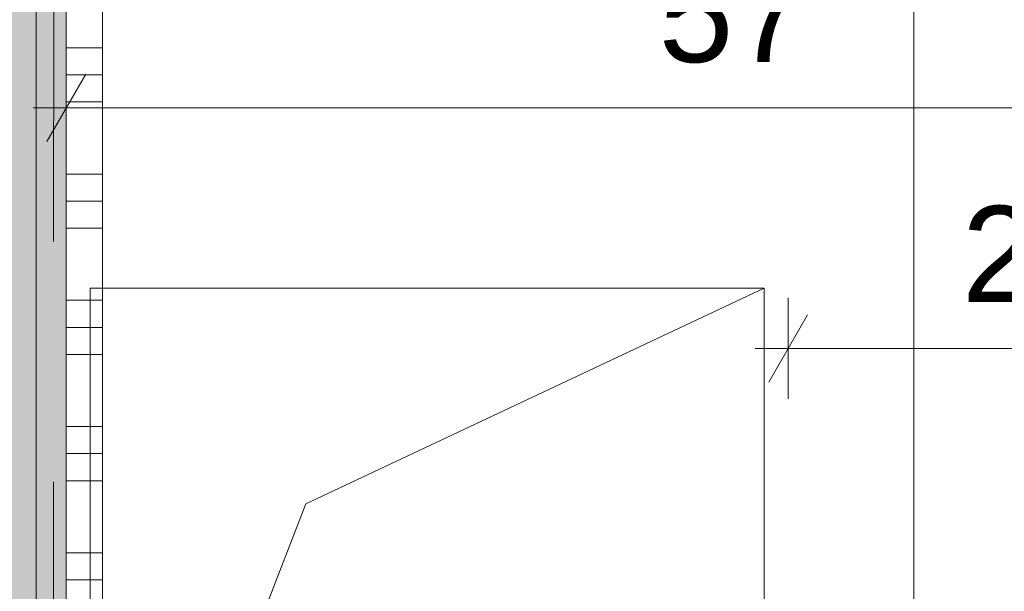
# Model space of a CAD drawing. Header units: metres. Extents: x -3.5 to 65.3, y -10.9 to 16.7.
# Tile 120 of 165: x 42.416 to 42.825, y 4.604 to 4.842. Entities that reach past the tile are written whole.
import ezdxf

# ---------------------------------------------------------------- set-up
doc = ezdxf.new("R2010")
doc.units = ezdxf.units.M
doc.header["$MEASUREMENT"] = 0
doc.linetypes.add('Untersicht', pattern=[0.04, 0.03, -0.01])
doc.linetypes.add('Wipeout_Contour', pattern=[1, 0, -1])
for name, color, linetype in [('102 - Bemaßung_ Beschriftung.Detail_ Ausschnitt', 7, 'Continuous'), ('603 - Struktur.Bodenplatte_ Decke Roh', 7, 'Continuous'), ('654 - Abdeckung.Wand Belag', 7, 'Continuous'), ('Neubau_606 - Struktur.Wand Innen Ausbau', 7, 'Continuous'), ('Neubau_650 - Abdeckung.Fußboden Aufbau', 7, 'Continuous'), ('Neubau_653 - Abdeckung.TB Verkofferung', 7, 'Continuous')]:
    doc.layers.add(name, color=color, linetype=linetype)
doc.styles.add('ERSTELLTER_STIL_1', font='txt')
doc.dimstyles.new('ERSTELLTER_STIL__1', dxfattribs={"dimtxt": 0.04, "dimasz": 0.02128, "dimexe": 0.18, "dimexo": 0.0625, "dimgap": 0, "dimtad": 1, "dimzin": 0, "dimdsep": 46, "dimtxsty": 'ERSTELLTER_STIL_1', "dimblk": 'ARROWHEAD_2', "dimblk1": 'ARROWHEAD_2', "dimblk2": 'ARROWHEAD_2', "dimcen": 0.09, "dimse1": 1, "dimse2": 1, "dimclrd": 7, "dimclre": 7, "dimclrt": 7, "dimazin": 0, "dimtfac": 1, "dimtdec": 4, "dimtmove": 0, "dimatfit": 3, "dimfxl": 1, "dimtolj": 1, "dimtzin": 0, "dimarcsym": 0})
doc.dimstyles.new('ERSTELLTER_STIL__2', dxfattribs={"dimtxt": 0.04, "dimasz": 0.02128, "dimexe": 0.18, "dimexo": 0.0625, "dimgap": 0, "dimtad": 1, "dimzin": 0, "dimdsep": 46, "dimtxsty": 'ERSTELLTER_STIL_1', "dimblk": 'ARROWHEAD_2', "dimblk1": 'ARROWHEAD_2', "dimblk2": 'ARROWHEAD_2', "dimcen": 0.09, "dimse1": 1, "dimse2": 1, "dimclrd": 7, "dimclre": 7, "dimclrt": 7, "dimazin": 0, "dimtfac": 1, "dimtdec": 4, "dimtmove": 2, "dimatfit": 3, "dimfxl": 1, "dimtolj": 1, "dimtzin": 0, "dimarcsym": 0})
doc.dimstyles.new('ERSTELLTER_STIL__3', dxfattribs={"dimtxt": 0.04, "dimasz": 0.02128, "dimexe": 0.18, "dimexo": 0.0625, "dimgap": 0, "dimtad": 1, "dimtih": 1, "dimtoh": 1, "dimzin": 0, "dimdsep": 46, "dimtxsty": 'ERSTELLTER_STIL_1', "dimblk": 'ARROWHEAD_2', "dimblk1": 'ARROWHEAD_2', "dimblk2": 'ARROWHEAD_2', "dimcen": 0.09, "dimse1": 1, "dimse2": 1, "dimclrd": 7, "dimclre": 7, "dimclrt": 7, "dimazin": 0, "dimtfac": 1, "dimtdec": 4, "dimtmove": 0, "dimatfit": 3, "dimfxl": 1, "dimtolj": 1, "dimtzin": 0, "dimarcsym": 0})
doc.dimstyles.new('ERSTELLTER_STIL__6', dxfattribs={"dimtxt": 0.04, "dimasz": 0.02128, "dimexe": 0.18, "dimexo": 0.0625, "dimgap": 0, "dimtad": 1, "dimtih": 1, "dimtoh": 1, "dimzin": 0, "dimdsep": 46, "dimtxsty": 'ERSTELLTER_STIL_1', "dimblk": 'ARROWHEAD_2', "dimblk1": 'ARROWHEAD_2', "dimblk2": 'ARROWHEAD_2', "dimcen": 0.09, "dimclrd": 7, "dimclre": 7, "dimclrt": 7, "dimazin": 0, "dimtfac": 1, "dimtdec": 4, "dimtmove": 0, "dimatfit": 3, "dimfxl": 1, "dimtolj": 1, "dimtzin": 0, "dimarcsym": 0})
doc.dimstyles.new('ERSTELLTER_STIL__7', dxfattribs={"dimtxt": 0.04, "dimasz": 0.02128, "dimexe": 0.18, "dimexo": 0.0625, "dimgap": 0, "dimtad": 1, "dimzin": 0, "dimdsep": 46, "dimtxsty": 'ERSTELLTER_STIL_1', "dimblk": 'ARROWHEAD_2', "dimblk1": 'ARROWHEAD_2', "dimblk2": 'ARROWHEAD_2', "dimcen": 0.09, "dimclrd": 7, "dimclre": 7, "dimclrt": 7, "dimazin": 0, "dimtfac": 1, "dimtdec": 4, "dimtmove": 0, "dimatfit": 3, "dimfxl": 1, "dimtolj": 1, "dimtzin": 0, "dimarcsym": 0})
pattern_1 = [(45, (0, 0), (-0.007071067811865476, 0.007071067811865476), [0, -0.01])]

# ---------------------------------------------------------------- blocks, each defined once
blk = doc.blocks.new('*X130')
at = {"layer": '654 - Abdeckung.Wand Belag', "color": 7, "linetype": 'Continuous', "lineweight": 5}
for p, q in [((42.43499037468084, 4.830000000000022), (42.44999037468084, 4.830000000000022)), ((42.43499037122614, 4.818750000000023), (42.44999037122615, 4.818750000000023)), ((42.43499036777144, 4.807500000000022), (42.44999036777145, 4.807500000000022)), ((42.43499035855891, 4.777500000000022), (42.44999035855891, 4.777500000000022)), ((42.4349903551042, 4.766250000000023), (42.44999035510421, 4.766250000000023)), ((42.4349903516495, 4.755000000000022), (42.4499903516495, 4.755000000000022)), ((42.43499034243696, 4.725000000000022), (42.44999034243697, 4.725000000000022)), ((42.43499033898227, 4.713750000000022), (42.44999033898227, 4.713750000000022)), ((42.43499033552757, 4.702500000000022), (42.44999033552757, 4.702500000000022)), ((42.43499032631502, 4.672500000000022), (42.44999032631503, 4.672500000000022)), ((42.43499032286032, 4.661250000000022), (42.44999032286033, 4.661250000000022)), ((42.43499031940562, 4.650000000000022), (42.44999031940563, 4.650000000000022)), ((42.43499031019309, 4.620000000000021), (42.44999031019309, 4.620000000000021)), ((42.43499030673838, 4.608750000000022), (42.44999030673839, 4.608750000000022))]:
    blk.add_line(p, q, dxfattribs=at)
blk = doc.blocks.new('*D201')
at = {"layer": '102 - Bemaßung_ Beschriftung.Detail_ Ausschnitt', "color": 7, "linetype": 'Continuous', "lineweight": 5}
for p, q in [((43.37499313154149, 5.760000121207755), (43.37499313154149, 5.773692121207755)), ((43.3889931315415, 5.751917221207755), (43.36099313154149, 5.768083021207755)), ((43.39599313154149, 5.760000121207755), (43.35399313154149, 5.760000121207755)), ((43.37499313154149, 4.159996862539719), (43.37499313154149, 5.760000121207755)), ((43.36099313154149, 4.168079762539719), (43.3889931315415, 4.151913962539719))]:
    blk.add_line(p, q, dxfattribs=at)
at = {"layer": '102 - Bemaßung_ Beschriftung.Detail_ Ausschnitt', "color": 7, "lineweight": 5, "insert": (43.36699313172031, 4.954469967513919), "char_height": 0.04, "attachment_point": 7, "rotation": 90, "style": 'ERSTELLTER_STIL_1'}
blk.add_mtext('\\A1;{\\pql;\\fArial|b0|i0|c0|p38;1,60}', dxfattribs=at)
blk = doc.blocks.new('ARROWHEAD_2')
at = {"color": 0, "linetype": 'Continuous', "lineweight": 0}
for p, q in [((-0.3781315, -0.655), (0.3781315, 0.655)), ((0, 0), (-1, 0))]:
    blk.add_line(p, q, dxfattribs=at)
blk = doc.blocks.new('*D315')
at = {"layer": '102 - Bemaßung_ Beschriftung.Detail_ Ausschnitt', "color": 7, "linetype": 'Continuous', "lineweight": 5}
for p, q in [((42.73499132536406, 4.683997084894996), (42.73499132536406, 4.725997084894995)), ((42.95999132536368, 4.683997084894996), (42.95999132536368, 4.725997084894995)), ((42.74307422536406, 4.718997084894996), (42.72690842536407, 4.690997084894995)), ((42.96807422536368, 4.718997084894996), (42.95190842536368, 4.690997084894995)), ((42.72129932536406, 4.704997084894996), (42.73499132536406, 4.704997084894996)), ((42.73499132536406, 4.704997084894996), (42.95999132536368, 4.704997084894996))]:
    blk.add_line(p, q, dxfattribs=at)
at = {"layer": '102 - Bemaßung_ Beschriftung.Detail_ Ausschnitt', "color": 7, "lineweight": 5, "insert": (42.80712002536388, 4.712562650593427), "char_height": 0.04, "attachment_point": 7, "style": 'ERSTELLTER_STIL_1'}
blk.add_mtext('\\A1;{\\pql;\\fArial|b0|i0|c0|p38;22\\fArial|b0|i0|c0|p38;\\A1{\\H.66x;\\S5^  ;}}', dxfattribs=at)
blk = doc.blocks.new('*D320')
at = {"layer": '102 - Bemaßung_ Beschriftung.Detail_ Ausschnitt', "color": 7, "linetype": 'Continuous', "lineweight": 5}
for p, q in [((42.73499132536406, 4.883997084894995), (42.73499132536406, 4.925997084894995)), ((43.20999132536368, 4.883997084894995), (43.20999132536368, 4.925997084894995)), ((42.74307422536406, 4.918997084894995), (42.72690842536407, 4.890997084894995)), ((43.21807422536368, 4.918997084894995), (43.20190842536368, 4.890997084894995)), ((42.72129932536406, 4.904997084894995), (42.73499132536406, 4.904997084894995)), ((42.73499132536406, 4.904997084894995), (43.20999132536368, 4.904997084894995))]:
    blk.add_line(p, q, dxfattribs=at)
at = {"layer": '102 - Bemaßung_ Beschriftung.Detail_ Ausschnitt', "color": 7, "lineweight": 5, "insert": (42.93212002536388, 4.912562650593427), "char_height": 0.04, "attachment_point": 7, "style": 'ERSTELLTER_STIL_1'}
blk.add_mtext('\\A1;{\\pql;\\fArial|b0|i0|c0|p38;47\\fArial|b0|i0|c0|p38;\\A1{\\H.66x;\\S5^  ;}}', dxfattribs=at)
blk = doc.blocks.new('*D380')
at = {"layer": '102 - Bemaßung_ Beschriftung.Detail_ Ausschnitt', "color": 7, "linetype": 'Continuous', "lineweight": 5}
for p, q in [((42.43499066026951, 4.783997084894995), (42.43499066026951, 4.825997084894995)), ((43.00798948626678, 4.783997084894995), (43.00798948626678, 4.825997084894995)), ((42.4430735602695, 4.818997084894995), (42.42690776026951, 4.790997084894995)), ((43.01607238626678, 4.818997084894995), (42.99990658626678, 4.790997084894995)), ((42.42129866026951, 4.804997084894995), (42.43499066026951, 4.804997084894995)), ((42.43499066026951, 4.804997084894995), (43.00798948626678, 4.804997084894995))]:
    blk.add_line(p, q, dxfattribs=at)
at = {"layer": '102 - Bemaßung_ Beschriftung.Detail_ Ausschnitt', "color": 7, "lineweight": 5, "insert": (42.68111877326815, 4.812338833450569), "char_height": 0.04, "attachment_point": 7, "style": 'ERSTELLTER_STIL_1'}
blk.add_mtext('\\A1;{\\pql;\\fArial|b0|i0|c0|p38;57\\fArial|b0|i0|c0|p38;\\A1{\\H.66x;\\S3^  ;}}', dxfattribs=at)
blk = doc.blocks.new('*D408')
at = {"layer": '102 - Bemaßung_ Beschriftung.Detail_ Ausschnitt', "color": 7, "linetype": 'Continuous', "lineweight": 5}
for p, q in [((42.33499121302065, 4.524118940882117), (42.33499121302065, 4.566118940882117)), ((42.43499121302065, 4.524118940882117), (42.43499121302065, 4.566118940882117)), ((42.34307411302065, 4.559118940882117), (42.32690831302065, 4.531118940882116)), ((42.44307411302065, 4.559118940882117), (42.42690831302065, 4.531118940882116)), ((42.33499121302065, 4.545118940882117), (42.43499121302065, 4.545118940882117))]:
    blk.add_line(p, q, dxfattribs=at)
at = {"layer": '102 - Bemaßung_ Beschriftung.Detail_ Ausschnitt', "color": 7, "lineweight": 5, "insert": (42.35463681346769, 4.553118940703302), "char_height": 0.04, "attachment_point": 7, "style": 'ERSTELLTER_STIL_1'}
blk.add_mtext('\\A1;{\\pql;\\fArial|b0|i0|c0|p38;10}', dxfattribs=at)
blk = doc.blocks.new('*D409')
at = {"layer": '102 - Bemaßung_ Beschriftung.Detail_ Ausschnitt', "color": 7, "linetype": 'Continuous', "lineweight": 5}
for p, q in [((42.43499121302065, 4.524118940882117), (42.43499121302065, 4.566118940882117)), ((42.73499112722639, 4.524118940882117), (42.73499112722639, 4.566118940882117)), ((42.44307411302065, 4.559118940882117), (42.42690831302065, 4.531118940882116)), ((42.7269082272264, 4.531118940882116), (42.74307402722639, 4.559118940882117)), ((42.43499121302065, 4.545118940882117), (42.73499112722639, 4.545118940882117)), ((42.73499112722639, 4.545118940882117), (42.74868312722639, 4.545118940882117))]:
    blk.add_line(p, q, dxfattribs=at)
at = {"layer": '102 - Bemaßung_ Beschriftung.Detail_ Ausschnitt', "color": 7, "lineweight": 5, "insert": (42.55463677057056, 4.553118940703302), "char_height": 0.04, "attachment_point": 7, "style": 'ERSTELLTER_STIL_1'}
blk.add_mtext('\\A1;{\\pql;\\fArial|b0|i0|c0|p38;30}', dxfattribs=at)
blk = doc.blocks.new('*D414')
at = {"layer": '102 - Bemaßung_ Beschriftung.Detail_ Ausschnitt', "color": 7, "linetype": 'Continuous', "lineweight": 5}
for p, q in [((42.06652176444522, 5.759982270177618), (42.06652176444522, 5.773674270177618)), ((42.08052176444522, 5.751899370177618), (42.05252176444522, 5.768065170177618)), ((42.08752176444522, 5.759982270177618), (42.04552176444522, 5.759982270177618)), ((42.06652176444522, 4.459996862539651), (42.06652176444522, 5.759982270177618)), ((42.05252176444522, 4.46807976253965), (42.08052176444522, 4.451913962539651))]:
    blk.add_line(p, q, dxfattribs=at)
at = {"layer": '102 - Bemaßung_ Beschriftung.Detail_ Ausschnitt', "color": 7, "lineweight": 5, "insert": (42.05852176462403, 5.056777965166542), "char_height": 0.04, "attachment_point": 7, "rotation": 90, "style": 'ERSTELLTER_STIL_1'}
blk.add_mtext('\\A1;{\\pql;\\fArial|b0|i0|c0|p38;1,30}', dxfattribs=at)
blk = doc.blocks.new('*D448')
at = {"layer": '102 - Bemaßung_ Beschriftung.Detail_ Ausschnitt', "color": 7, "linetype": 'Continuous', "lineweight": 5}
for p, q in [((40.2, 4.342082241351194), (40.2, 5.199982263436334)), ((42.54733764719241, 3.904999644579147), (42.54733764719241, 4.384082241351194)), ((40.20808289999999, 4.377082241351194), (40.1919171, 4.349082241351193)), ((42.55542054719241, 4.377082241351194), (42.53925474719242, 4.349082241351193)), ((40.186308, 4.363082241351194), (40.2, 4.363082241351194)), ((40.2, 4.363082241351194), (42.54733764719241, 4.363082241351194))]:
    blk.add_line(p, q, dxfattribs=at)
at = {"color": 254, "linetype": 'Wipeout_Contour', "lineweight": 0, "ltscale": 166.4356485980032}
blk.add_wipeout([(41.29292352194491, 4.363582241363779), (41.454414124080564, 4.363582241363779), (41.454414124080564, 4.41858224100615), (41.29292352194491, 4.41858224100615)], dxfattribs=at).dxf.layer = '102 - Bemaßung_ Beschriftung.Detail_ Ausschnitt'
at = {"layer": '102 - Bemaßung_ Beschriftung.Detail_ Ausschnitt', "color": 7, "lineweight": 5, "insert": (41.30042352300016, 4.363319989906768), "char_height": 0.04, "attachment_point": 7, "style": 'ERSTELLTER_STIL_1'}
blk.add_mtext('\\A1;{\\pql;\\fArial|b0|i0|c0|p38;2,34\\fArial|b0|i0|c0|p38;\\A1{\\H.66x;\\S73^  ;}}', dxfattribs=at)
blk = doc.blocks.new('*D452')
at = {"layer": '102 - Bemaßung_ Beschriftung.Detail_ Ausschnitt', "color": 7, "linetype": 'Continuous', "lineweight": 5}
for p, q in [((42.78722826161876, 5.759999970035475), (42.78722826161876, 5.773691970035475)), ((42.80122826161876, 5.751917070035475), (42.77322826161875, 5.768082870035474)), ((42.80822826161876, 5.759999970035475), (42.64998900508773, 5.759999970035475)), ((42.78722826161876, 4.254999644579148), (42.78722826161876, 5.759999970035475)), ((42.77322826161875, 4.263082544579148), (42.80122826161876, 4.246916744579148)), ((42.80822826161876, 4.254999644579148), (42.54497499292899, 4.254999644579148))]:
    blk.add_line(p, q, dxfattribs=at)
at = {"color": 254, "linetype": 'Wipeout_Contour', "lineweight": 0, "ltscale": 172.2170857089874}
blk.add_wipeout([(42.78672826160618, 4.936771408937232), (42.78672826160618, 5.0782282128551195), (42.7317282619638, 5.0782282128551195), (42.7317282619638, 4.936771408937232)], dxfattribs=at).dxf.layer = '102 - Bemaßung_ Beschriftung.Detail_ Ausschnitt'
at = {"layer": '102 - Bemaßung_ Beschriftung.Detail_ Ausschnitt', "color": 7, "lineweight": 5, "insert": (42.78699051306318, 4.944271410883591), "char_height": 0.04, "attachment_point": 7, "rotation": 90, "style": 'ERSTELLTER_STIL_1'}
blk.add_mtext('\\A1;{\\pql;\\fArial|b0|i0|c0|p38;1,50\\fArial|b0|i0|c0|p38;\\A1{\\H.66x;\\S5^  ;}}', dxfattribs=at)
blk = doc.blocks.new('*D453')
at = {"layer": '102 - Bemaßung_ Beschriftung.Detail_ Ausschnitt', "color": 7, "linetype": 'Continuous', "lineweight": 5}
for p, q in [((43.14220048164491, 5.759999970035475), (43.14220048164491, 5.773691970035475)), ((43.15620048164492, 5.751917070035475), (43.12820048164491, 5.768082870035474)), ((43.16320048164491, 5.759999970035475), (42.64998900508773, 5.759999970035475)), ((43.14220048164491, 3.892305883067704), (43.14220048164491, 5.759999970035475)), ((43.12820048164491, 3.900388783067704), (43.15620048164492, 3.884222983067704)), ((43.24497499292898, 3.892305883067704), (43.12120048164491, 3.892305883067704)), ((43.14220048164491, 3.878613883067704), (43.14220048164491, 3.892305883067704))]:
    blk.add_line(p, q, dxfattribs=at)
at = {"color": 254, "linetype": 'Wipeout_Contour', "lineweight": 0, "ltscale": 173.5451780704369}
blk.add_wipeout([(43.14170048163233, 4.745407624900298), (43.14170048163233, 4.906898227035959), (43.08670048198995, 4.906898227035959), (43.08670048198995, 4.745407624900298)], dxfattribs=at).dxf.layer = '102 - Bemaßung_ Beschriftung.Detail_ Ausschnitt'
at = {"layer": '102 - Bemaßung_ Beschriftung.Detail_ Ausschnitt', "color": 7, "lineweight": 5, "insert": (43.14196273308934, 4.752907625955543), "char_height": 0.04, "attachment_point": 7, "rotation": 90, "style": 'ERSTELLTER_STIL_1'}
blk.add_mtext('\\A1;{\\pql;\\fArial|b0|i0|c0|p38;1,86\\fArial|b0|i0|c0|p38;\\A1{\\H.66x;\\S77^  ;}}', dxfattribs=at)

msp = doc.modelspace()

# ---------------------------------------------------------------- hatches: boundary and pattern name
at = {"layer": 'Neubau_606 - Struktur.Wand Innen Ausbau', "linetype": 'Continuous', "lineweight": 0, "true_color": 0x000000}
h = msp.add_hatch(dxfattribs=at)
h.set_pattern_fill('Gips_0001', color=18, style=0, pattern_type=2)
h.set_pattern_definition(pattern_1)
h.paths.add_polyline_path([(42.42249121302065, 4.384996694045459), (42.42249121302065, 5.760000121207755), (42.40999121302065, 5.760000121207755), (42.40999121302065, 4.384996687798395)])
h = msp.add_hatch(dxfattribs=at)
h.set_pattern_fill('Gips_0001', color=18, style=0, pattern_type=2)
h.set_pattern_definition(pattern_1)
h.paths.add_polyline_path([(42.43499121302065, 4.384996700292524), (42.43499121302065, 5.760000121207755), (42.42249121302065, 5.760000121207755), (42.42249121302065, 4.384996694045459)])
at = {"layer": 'Neubau_650 - Abdeckung.Fußboden Aufbau', "linetype": 'Continuous', "lineweight": 13, "true_color": 0xafafaf}
h = msp.add_hatch(dxfattribs=at)
h.set_pattern_fill('Raster_60x60_Fuge_2mm_0001', color=253, style=0, pattern_type=2)
h.set_pattern_definition([(0, (44.81398998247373, 4.889997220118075), (0, 0.602), []), (90, (44.81398998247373, 4.889997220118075), (-0.602, 0), [])])
h.paths.add_polyline_path([(42.43499016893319, 5.760000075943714), (42.43499016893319, 4.459997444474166), (42.73499190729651, 4.459996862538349), (42.73499132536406, 4.159996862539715), (44.28999011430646, 4.159997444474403), (44.2899901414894, 4.775000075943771), (44.38999043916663, 4.775000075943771), (44.38999043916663, 5.660000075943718), (44.28999009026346, 5.660000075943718), (44.28999005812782, 5.760000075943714)])

# ---------------------------------------------------------------- linework, layer by layer
at = {"layer": '603 - Struktur.Bodenplatte_ Decke Roh', "color": 7, "linetype": 'Continuous', "lineweight": 9}
for p, q in [((42.53458899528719, 4.640382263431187), (42.72498899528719, 4.729982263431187)), ((42.44498899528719, 4.409982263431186), (42.53458899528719, 4.640382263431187))]:
    msp.add_line(p, q, dxfattribs=at)
at = {"layer": '603 - Struktur.Bodenplatte_ Decke Roh', "color": 7, "linetype": 'Continuous', "lineweight": 9, "flags": 128}
for points in [[(42.72498899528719, 4.729982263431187), (42.44498899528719, 4.729982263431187)], [(42.44498899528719, 4.729982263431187), (42.44498899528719, 4.409982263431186)], [(42.72498899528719, 4.409982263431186), (42.72498899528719, 4.729982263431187)]]:
    msp.add_lwpolyline(points, dxfattribs=at)
at = {"layer": '654 - Abdeckung.Wand Belag', "color": 7, "linetype": 'Continuous', "lineweight": 5, "flags": 128}
for points in [[(42.43499066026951, 5.760000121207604), (42.43499026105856, 4.459996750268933)], [(42.44999026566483, 4.474996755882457), (42.44999065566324, 5.745000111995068)]]:
    msp.add_lwpolyline(points, dxfattribs=at)
at = {"layer": 'Neubau_606 - Struktur.Wand Innen Ausbau', "color": 1, "linetype": 'Continuous', "lineweight": 5}
msp.add_line((42.42249121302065, 4.384996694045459), (42.42249121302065, 5.760000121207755), dxfattribs=at)
at = {"layer": 'Neubau_606 - Struktur.Wand Innen Ausbau', "color": 1, "linetype": 'Continuous', "lineweight": 5, "flags": 128}
msp.add_lwpolyline([(42.43499121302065, 4.459996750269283), (42.43499121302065, 5.760000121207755)], dxfattribs=at)
at = {"layer": 'Neubau_650 - Abdeckung.Fußboden Aufbau', "color": 1, "linetype": 'Continuous', "lineweight": 13, "flags": 128}
msp.add_lwpolyline([(42.43499016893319, 5.760000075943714), (42.43499016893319, 4.459997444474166), (42.73499190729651, 4.459996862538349), (42.73499132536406, 4.159996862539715), (44.28999011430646, 4.159997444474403), (44.2899901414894, 4.775000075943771), (44.38999043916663, 4.775000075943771)], dxfattribs=at)
at = {"layer": 'Neubau_653 - Abdeckung.TB Verkofferung', "color": 1, "linetype": 'Untersicht', "lineweight": 9}
msp.add_line((42.42748354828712, 0.7494822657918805), (42.42997498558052, 5.189968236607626), dxfattribs=at)

# ---------------------------------------------------------------- block references
at = {"layer": '654 - Abdeckung.Wand Belag', "color": 7, "lineweight": 5}
msp.add_blockref('*X130', (0, 0), dxfattribs=at)

# ---------------------------------------------------------------- dimensions: what is measured, and where the dimension line sits
at = {"layer": '102 - Bemaßung_ Beschriftung.Detail_ Ausschnitt', "color": 7, "linetype": 'Continuous', "lineweight": 5}
for base, p1, p2, dimstyle, picture, middle in [((42.06652176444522, 5.759982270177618), (42.73499112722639, 4.459996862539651), (42.33499130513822, 5.759982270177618), 'ERSTELLTER_STIL__1', '*D414', (42.03852176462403, 5.10873096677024)), ((43.37499313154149, 5.760000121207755), (42.73499132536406, 4.159996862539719), (42.33499121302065, 5.760000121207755), 'ERSTELLTER_STIL__2', '*D201', (43.3469931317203, 5.006422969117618))]:
    dim = msp.add_linear_dim(base=base, p1=p1, p2=p2, angle=90, dimstyle=dimstyle, dxfattribs=at)
    dim.commit()
    dim.dimension.update_dxf_attribs({"geometry": picture, "text_midpoint": middle, "dimtype": 160, "text_rotation": 90})
for base, p1, p2, picture, middle in [((43.00798948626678, 4.804997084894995), (42.43499066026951, 5.760000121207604), (43.00798948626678, 4.889998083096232), '*D380', (42.76563657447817, 4.832997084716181)), ((43.20999132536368, 4.904997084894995), (42.73499132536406, 4.159996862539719), (43.20999132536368, 4.159997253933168), '*D320', (43.0166378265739, 4.93299708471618)), ((42.43499121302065, 4.545118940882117), (42.33499121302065, 5.072498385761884), (42.43499121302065, 5.072498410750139), '*D408', (42.3851310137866, 4.573118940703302)), ((42.73499112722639, 4.545118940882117), (42.43499121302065, 5.072498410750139), (42.73499112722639, 4.459996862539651), '*D409', (42.58513097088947, 4.573118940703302)), ((42.95999132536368, 4.704997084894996), (42.73499132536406, 4.159996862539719), (42.95999132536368, 4.034997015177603), '*D315', (42.8916378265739, 4.732997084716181))]:
    dim = msp.add_linear_dim(base=base, p1=p1, p2=p2, dimstyle='ERSTELLTER_STIL__3', dxfattribs=at)
    dim.commit()
    dim.dimension.update_dxf_attribs({"geometry": picture, "text_midpoint": middle, "dimtype": 160})

# ---------------------------------------------------------------- next in the draw order: dimensions: what is measured, and where the dimension line sits
dim = msp.add_linear_dim(base=(42.54733764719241, 4.363082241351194), p1=(40.2, 5.199982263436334), p2=(42.54733764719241, 3.904999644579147), dimstyle='ERSTELLTER_STIL__6', dxfattribs=at)
dim.commit()
dim.dimension.update_dxf_attribs({"geometry": '*D448', "text_midpoint": (41.42164712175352, 4.391082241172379), "dimtype": 160})

# ---------------------------------------------------------------- next in the draw order: dimensions: what is measured, and where the dimension line sits
dim = msp.add_linear_dim(base=(42.78722826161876, 5.759999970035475), p1=(42.54497499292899, 4.254999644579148), p2=(42.64998900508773, 5.759999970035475), angle=90, dimstyle='ERSTELLTER_STIL__7', dxfattribs=at)
dim.commit()
dim.dimension.update_dxf_attribs({"geometry": '*D452', "text_midpoint": (42.75922826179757, 5.050248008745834), "dimtype": 160, "text_rotation": 90})

# ---------------------------------------------------------------- next in the draw order: dimensions: what is measured, and where the dimension line sits
dim = msp.add_linear_dim(base=(43.14220048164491, 5.759999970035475), p1=(43.24497499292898, 3.892305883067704), p2=(42.64998900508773, 5.759999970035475), angle=90, dimstyle='ERSTELLTER_STIL__7', dxfattribs=at)
dim.commit()
dim.dimension.update_dxf_attribs({"geometry": '*D453', "text_midpoint": (43.11420048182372, 4.874131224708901), "dimtype": 160, "text_rotation": 90})

doc.saveas('drawing.dxf')
